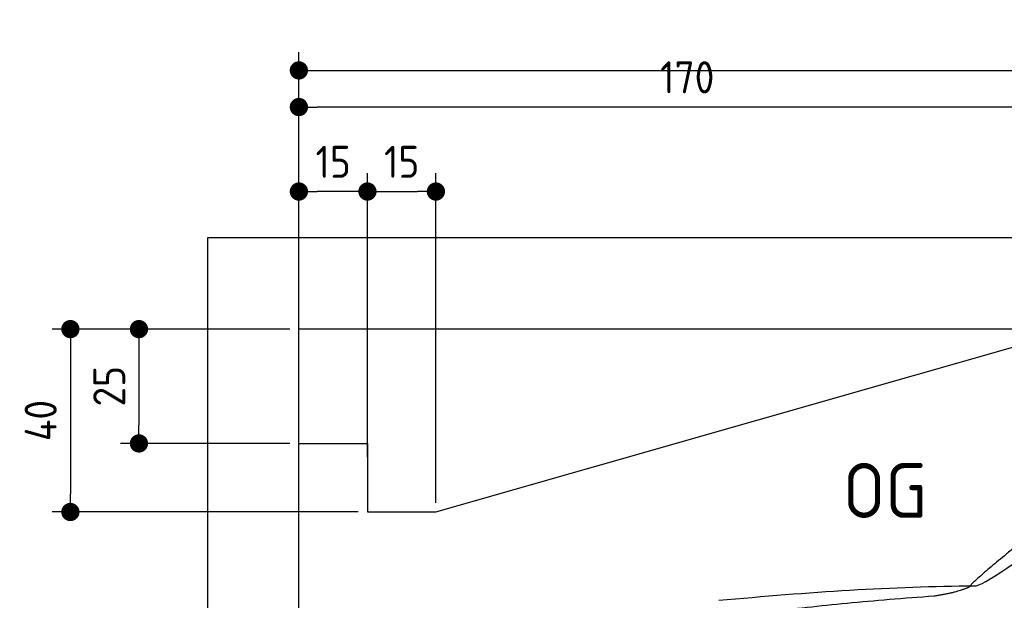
# Model space of a CAD drawing. Header units: millimetres. Extents: x -411 to 6777, y 0 to 6627.
# Tile 3 of 6: x -411 to 1744, y 5357 to 6627. Entities that reach past the tile are written whole.
import ezdxf

# ---------------------------------------------------------------- set-up
doc = ezdxf.new("R2010")
doc.units = ezdxf.units.MM
doc.layers.add('4', color=3, linetype='Continuous')
for name, color, linetype, lineweight in [('car', 10, 'Continuous', 25), ('Freiraum', 7, 'Continuous', 25), ('Gebäude', 7, 'Continuous', 25)]:
    doc.layers.add(name, color=color, linetype=linetype, lineweight=lineweight)
doc.styles.get("Standard").update_dxf_attribs({"font": 'ISOCP.SHX'})
doc.dimstyles.new('GEN-ISO', dxfattribs={"dimscale": 20, "dimtxt": 3.5, "dimasz": 2, "dimexe": 2, "dimexo": 1, "dimgap": 1.5, "dimtad": 1, "dimdec": 1, "dimlfac": 0.1, "dimdsep": 46, "dimtxsty": 'STANDARD', "dimblk": 'PUNKT', "dimcen": 2, "dimclrd": 256, "dimclre": 256, "dimclrt": 2, "dimadec": 0, "dimazin": 0, "dimtp": 0.1, "dimtm": 0.1, "dimtfac": 0.71, "dimtdec": 1, "dimtmove": 2, "dimatfit": 3, "dimldrblk": 'PUNKT', "dimfxl": 2, "dimtolj": 1, "dimarcsym": 0})

# ---------------------------------------------------------------- blocks, each defined once
blk = doc.blocks.new('PUNKT')
at = {"layer": '4', "color": 0, "linetype": 'ByBlock'}
blk.add_line((-0.5, 0), (-1, 0), dxfattribs=at)
at = {"layer": '4', "color": 0, "linetype": 'ByBlock', "const_width": 0.5}
blk.add_lwpolyline([(-0.25, 0, 1), (0.25, 0, 1)], format="xyb", close=True, dxfattribs=at)
blk = doc.blocks.new('*D132')
at = {"layer": '4', "lineweight": -2, "transparency": 16777216}
for p, q in [((200, 5820.9), (200, 6555.8)), ((5700, 6020.9), (5700, 6555.8)), ((240, 6515.8), (5660, 6515.8))]:
    blk.add_line(p, q, dxfattribs=at)
at = {"layer": 'Defpoints', "color": 0, "transparency": 16777216}
for p in [(5700, 6515.8), (5700, 6000.9), (200, 5800.9)]:
    blk.add_point(p, dxfattribs=at)
at = {"layer": '4', "lineweight": -2, "transparency": 16777216, "xscale": 40, "yscale": 40, "zscale": 40, "rotation": 180}
blk.add_blockref('PUNKT', (200, 6515.8), dxfattribs=at)
at = {"layer": '4', "lineweight": -2, "transparency": 16777216, "xscale": 40, "yscale": 40, "zscale": 40}
blk.add_blockref('PUNKT', (5700, 6515.8), dxfattribs=at)
at = {"layer": '4', "color": 2, "transparency": 16777216, "insert": (2950, 6580.8), "char_height": 70, "attachment_point": 5}
blk.add_mtext('550', dxfattribs=at)
blk = doc.blocks.new('Car')
at = {"layer": 'car'}
for points, degree in [([(1628.7, 5403.6), (1664.4, 5400.2), (1964.3, 5651.8), (2141.8, 5762.4)], 3), ([(1924.6, 5657.4), (1844.1, 5596.2), (1742.5, 5511.8), (1614.1, 5405.4), (1620.1, 5403.5)], 4), ([(1069.7, 5366.9), (1265.9, 5386.6), (1450.9, 5401.4), (1628.7, 5403.6)], 3), ([(1541, 5381), (1594.1, 5389.3), (1619.8, 5402.5)], 2), ([(728.6, 5245), (964.4, 5333.8), (1541, 5381)], 2)]:
    blk.add_open_spline(points, degree=degree, dxfattribs=at)
blk = doc.blocks.new('_Dot')
at = {"color": 0, "linetype": 'ByBlock', "lineweight": -2}
blk.add_line((-0.5, 0), (-1, 0), dxfattribs=at)
at = {"color": 0, "linetype": 'ByBlock', "const_width": 0.5}
blk.add_lwpolyline([(-0.25, 0, 1), (0.25, 0, 1)], format="xyb", close=True, dxfattribs=at)
blk = doc.blocks.new('*D138')
at = {"layer": '4', "lineweight": -2, "transparency": 16777216}
for p, q in [((200, 5920.9), (200, 6475.7)), ((1899.7, 5970), (1899.7, 6475.7)), ((1859.7, 6435.7), (240, 6435.7))]:
    blk.add_line(p, q, dxfattribs=at)
at = {"layer": 'Defpoints', "color": 0, "transparency": 16777216}
for p in [(200, 6435.7), (1899.7, 5950), (200, 5900.9)]:
    blk.add_point(p, dxfattribs=at)
at = {"layer": '4', "lineweight": -2, "transparency": 16777216, "xscale": 40, "yscale": 40, "zscale": 40, "rotation": 180}
blk.add_blockref('_Dot', (200, 6435.7), dxfattribs=at)
at = {"layer": '4', "lineweight": -2, "transparency": 16777216, "xscale": 40, "yscale": 40, "zscale": 40}
blk.add_blockref('_Dot', (1899.7, 6435.7), dxfattribs=at)
at = {"layer": '4', "color": 2, "transparency": 16777216, "insert": (1049.8, 6500.7), "char_height": 70, "attachment_point": 5}
blk.add_mtext('170', dxfattribs=at)
blk = doc.blocks.new('*D139')
at = {"layer": '4', "lineweight": -2, "transparency": 16777216}
for p, q in [((200, 5920.9), (200, 6290.9)), ((350, 5670.9), (350, 6290.9)), ((310, 6250.9), (240, 6250.9))]:
    blk.add_line(p, q, dxfattribs=at)
at = {"layer": 'Defpoints', "color": 0, "transparency": 16777216}
for p in [(200, 6250.9), (200, 5900.9), (350, 5650.9)]:
    blk.add_point(p, dxfattribs=at)
at = {"layer": '4', "lineweight": -2, "transparency": 16777216, "xscale": 40, "yscale": 40, "zscale": 40, "rotation": 180}
blk.add_blockref('_Dot', (200, 6250.9), dxfattribs=at)
at = {"layer": '4', "lineweight": -2, "transparency": 16777216, "xscale": 40, "yscale": 40, "zscale": 40}
blk.add_blockref('_Dot', (350, 6250.9), dxfattribs=at)
at = {"layer": '4', "color": 2, "transparency": 16777216, "insert": (275, 6315.9), "char_height": 70, "attachment_point": 5}
blk.add_mtext('15', dxfattribs=at)
blk = doc.blocks.new('*D140')
at = {"layer": '4', "lineweight": -2, "transparency": 16777216}
for p, q in [((180, 5950), (-340, 5950)), ((-300, 5910), (-300, 5590)), ((330, 5550), (-340, 5550))]:
    blk.add_line(p, q, dxfattribs=at)
at = {"layer": 'Defpoints', "color": 0, "transparency": 16777216}
for p in [(200, 5950), (-300, 5550), (350, 5550)]:
    blk.add_point(p, dxfattribs=at)
at = {"layer": '4', "lineweight": -2, "transparency": 16777216, "xscale": 40, "yscale": 40, "zscale": 40}
for p, rotation in [((-300, 5950), 90), ((-300, 5550), 270)]:
    blk.add_blockref('_Dot', p, dxfattribs=dict(at, rotation=rotation))
at = {"layer": '4', "color": 2, "transparency": 16777216, "insert": (-365, 5750), "char_height": 70, "attachment_point": 5, "rotation": 90}
blk.add_mtext('40', dxfattribs=at)
blk = doc.blocks.new('*D141')
at = {"layer": '4', "lineweight": -2, "transparency": 16777216}
for p, q in [((180, 5950), (-190, 5950)), ((-150, 5910), (-150, 5740)), ((180, 5700), (-190, 5700))]:
    blk.add_line(p, q, dxfattribs=at)
at = {"layer": 'Defpoints', "color": 0, "transparency": 16777216}
for p in [(200, 5950), (-150, 5700), (200, 5700)]:
    blk.add_point(p, dxfattribs=at)
at = {"layer": '4', "lineweight": -2, "transparency": 16777216, "xscale": 40, "yscale": 40, "zscale": 40}
for p, rotation in [((-150, 5950), 90), ((-150, 5700), 270)]:
    blk.add_blockref('_Dot', p, dxfattribs=dict(at, rotation=rotation))
at = {"layer": '4', "color": 2, "transparency": 16777216, "insert": (-215, 5825), "char_height": 70, "attachment_point": 5, "rotation": 90}
blk.add_mtext('25', dxfattribs=at)
blk = doc.blocks.new('*D142')
at = {"layer": '4', "lineweight": -2, "transparency": 16777216}
for p, q in [((350, 5670), (350, 6290.9)), ((499.8, 5570), (499.8, 6290.9)), ((390, 6250.9), (459.8, 6250.9))]:
    blk.add_line(p, q, dxfattribs=at)
at = {"layer": 'Defpoints', "color": 0, "transparency": 16777216}
for p in [(499.8, 6250.9), (350, 5650), (499.8, 5550)]:
    blk.add_point(p, dxfattribs=at)
at = {"layer": '4', "lineweight": -2, "transparency": 16777216, "xscale": 40, "yscale": 40, "zscale": 40, "rotation": 180}
blk.add_blockref('_Dot', (350, 6250.9), dxfattribs=at)
at = {"layer": '4', "lineweight": -2, "transparency": 16777216, "xscale": 40, "yscale": 40, "zscale": 40}
blk.add_blockref('_Dot', (499.8, 6250.9), dxfattribs=at)
at = {"layer": '4', "color": 2, "transparency": 16777216, "insert": (424.9, 6315.9), "char_height": 70, "attachment_point": 5}
blk.add_mtext('15', dxfattribs=at)
blk = doc.blocks.new('Gebäude_390_GT185')
at = {"layer": 'Freiraum'}
blk.add_lwpolyline([(200, 5700), (350, 5700), (350, 5550), (499.8, 5550), (1900, 5950)], dxfattribs=at)
at = {"layer": 'Gebäude'}
for p, q in [((5900, 6150), (0, 6150)), ((0, 6150), (0, 0)), ((5700, 5950), (200, 5950)), ((200, 200), (200, 5950))]:
    blk.add_line(p, q, dxfattribs=at)

msp = doc.modelspace()

# ---------------------------------------------------------------- block references
msp.add_blockref('Gebäude_390_GT185', (0, 0))
at = {"layer": 'car', "rotation": 359.4752422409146}
msp.add_blockref('Car', (0, 0), dxfattribs=at)

# ---------------------------------------------------------------- texts
msp.add_text('OG', height=120).set_placement((1390.46, 5537))

# ---------------------------------------------------------------- dimensions: what is measured, and where the dimension line sits
at = {"layer": '4'}
for base, p1, p2, override, picture, middle in [((5700, 6515.8), (200, 5800.88), (5700, 6000.88), {"dimtdec": 3, "dimtolj": 0}, '*D132', (2950, 6580.8)), ((200, 6435.7), (1899.68, 5950), (200, 5900.88), {"dimblk1": 'Dot', "dimblk2": 'Dot', "dimsah": 1, "dimtdec": 3, "dimtolj": 0}, '*D138', (1049.84, 6500.7)), ((200, 6250.88), (350, 5650.88), (200, 5900.88), {"dimblk1": 'Dot', "dimblk2": 'Dot', "dimsah": 1, "dimtdec": 3, "dimtolj": 0}, '*D139', (275, 6315.88)), ((499.76, 6250.88), (350, 5650), (499.76, 5550), {"dimblk1": 'Dot', "dimblk2": 'Dot', "dimsah": 1, "dimtdec": 3, "dimtolj": 0}, '*D142', (424.88, 6315.88))]:
    dim = msp.add_linear_dim(base=base, p1=p1, p2=p2, dimstyle='GEN-ISO', override=override, dxfattribs=at)
    dim.commit()
    dim.dimension.update_dxf_attribs({"geometry": picture, "text_midpoint": middle})
for base, p2, picture, middle in [((-300, 5550), (350, 5550), '*D140', (-365, 5750)), ((-150, 5700), (200, 5700), '*D141', (-215.01, 5825))]:
    dim = msp.add_linear_dim(base=base, p1=(200, 5950), p2=p2, angle=90, dimstyle='GEN-ISO', override={"dimblk1": 'Dot', "dimblk2": 'Dot', "dimsah": 1, "dimtdec": 3, "dimtolj": 0}, dxfattribs=at)
    dim.commit()
    dim.dimension.update_dxf_attribs({"geometry": picture, "text_midpoint": middle})

doc.saveas('drawing.dxf')
